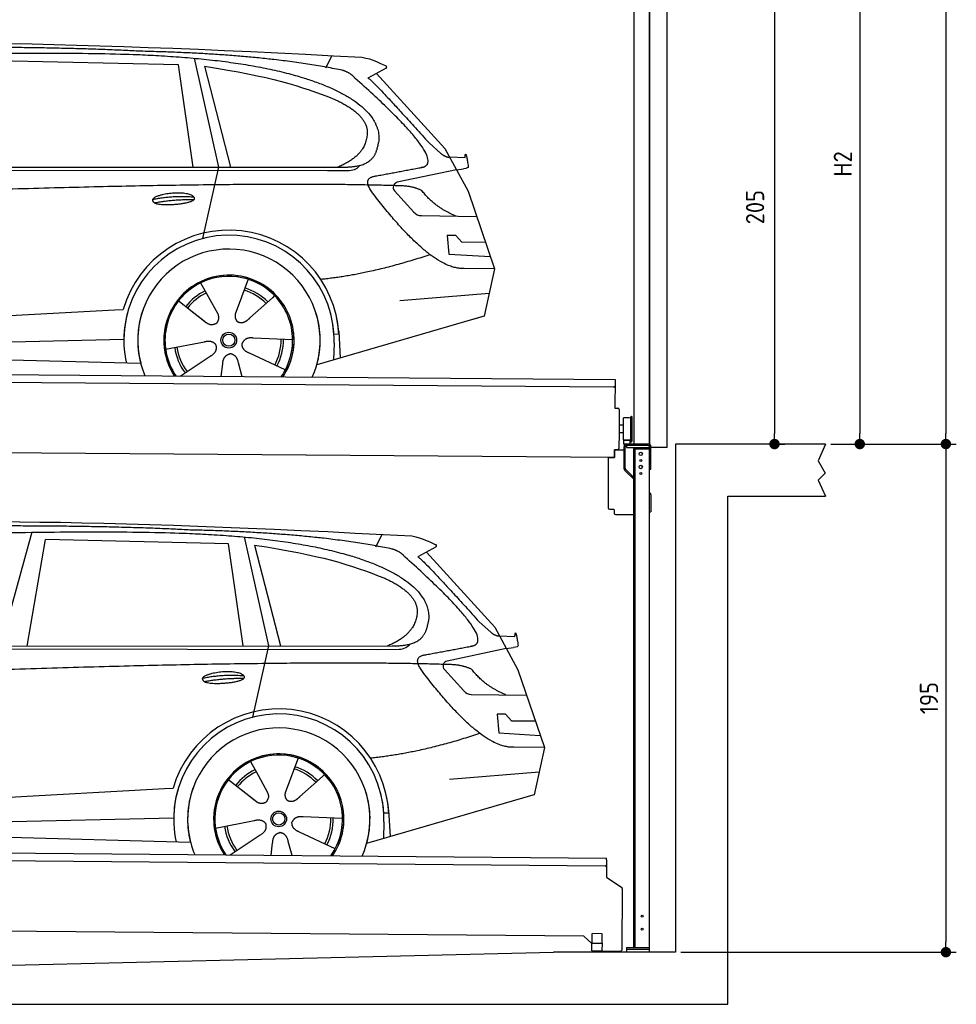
# Model space of a CAD drawing. Header units: millimetres. Extents: x -411 to 6777, y 0 to 6727.
# Tile 5 of 6: x 3183 to 6777, y 0 to 3779. Entities that reach past the tile are written whole.
import ezdxf

# ---------------------------------------------------------------- set-up
doc = ezdxf.new("R2010")
doc.units = ezdxf.units.MM
doc.layers.add('4', color=3, linetype='Continuous')
for name, color, linetype, lineweight in [('car', 10, 'Continuous', 25), ('Gebäude', 7, 'Continuous', 25), ('Plattform', 7, 'Continuous', 25), ('Ständer vorne', 7, 'Continuous', 25), ('Tor', 200, 'Continuous', 25)]:
    doc.layers.add(name, color=color, linetype=linetype, lineweight=lineweight)
doc.styles.get("Standard").update_dxf_attribs({"font": 'ISOCP.SHX'})
doc.dimstyles.new('GEN-ISO', dxfattribs={"dimscale": 20, "dimtxt": 3.5, "dimasz": 2, "dimexe": 2, "dimexo": 1, "dimgap": 1.5, "dimtad": 1, "dimdec": 1, "dimlfac": 0.1, "dimdsep": 46, "dimtxsty": 'STANDARD', "dimblk": 'PUNKT', "dimcen": 2, "dimclrd": 256, "dimclre": 256, "dimclrt": 2, "dimadec": 0, "dimazin": 0, "dimtp": 0.1, "dimtm": 0.1, "dimtfac": 0.71, "dimtdec": 1, "dimtmove": 2, "dimatfit": 3, "dimldrblk": 'PUNKT', "dimfxl": 2, "dimtolj": 1, "dimarcsym": 0})

# ---------------------------------------------------------------- blocks, each defined once
blk = doc.blocks.new('PUNKT')
at = {"layer": '4', "color": 0, "linetype": 'ByBlock'}
blk.add_line((-0.5, 0), (-1, 0), dxfattribs=at)
at = {"layer": '4', "color": 0, "linetype": 'ByBlock', "const_width": 0.5}
blk.add_lwpolyline([(-0.25, 0, 1), (0.25, 0, 1)], format="xyb", close=True, dxfattribs=at)
blk = doc.blocks.new('*D301')
at = {"layer": '4', "lineweight": -2, "transparency": 16777216}
for p, q in [((5720, 5900), (6776.9, 5900)), ((6736.9, 5860), (6736.9, 2190)), ((6295.4, 2150), (6776.9, 2150))]:
    blk.add_line(p, q, dxfattribs=at)
at = {"layer": 'Defpoints', "color": 0, "transparency": 16777216}
for p in [(5700, 5900), (6275.4, 2150), (6736.9, 2150)]:
    blk.add_point(p, dxfattribs=at)
at = {"layer": '4', "lineweight": -2, "transparency": 16777216, "xscale": 40, "yscale": 40, "zscale": 40}
for p, rotation in [((6736.9, 5900), 90), ((6736.9, 2150), 270)]:
    blk.add_blockref('PUNKT', p, dxfattribs=dict(at, rotation=rotation))
at = {"layer": '4', "color": 2, "transparency": 16777216, "insert": (6671.9, 4025), "char_height": 70, "attachment_point": 5, "rotation": 90}
blk.add_mtext('375', dxfattribs=at)
blk = doc.blocks.new('*D302')
at = {"layer": '4', "lineweight": -2, "transparency": 16777216}
for p, q in [((6295.4, 2150), (6776.9, 2150)), ((6736.9, 2110), (6736.9, 240)), ((5720, 200), (6776.9, 200))]:
    blk.add_line(p, q, dxfattribs=at)
at = {"layer": 'Defpoints', "color": 0, "transparency": 16777216}
for p in [(6275.4, 2150), (5700, 200), (6736.9, 200)]:
    blk.add_point(p, dxfattribs=at)
at = {"layer": '4', "lineweight": -2, "transparency": 16777216, "xscale": 40, "yscale": 40, "zscale": 40}
for p, rotation in [((6736.9, 2150), 90), ((6736.9, 200), 270)]:
    blk.add_blockref('PUNKT', p, dxfattribs=dict(at, rotation=rotation))
at = {"layer": '4', "color": 2, "transparency": 16777216, "insert": (6671.9, 1175), "char_height": 70, "attachment_point": 5, "rotation": 90}
blk.add_mtext('195', dxfattribs=at)
blk = doc.blocks.new('*D303')
at = {"layer": '4', "lineweight": -2, "transparency": 16777216}
for p, q in [((5920, 4300), (6446.5, 4300)), ((6406.5, 4260), (6406.5, 2190)), ((6295.4, 2150), (6446.5, 2150))]:
    blk.add_line(p, q, dxfattribs=at)
at = {"layer": 'Defpoints', "color": 0, "transparency": 16777216}
for p in [(5900, 4300), (6275.4, 2150), (6406.5, 2150)]:
    blk.add_point(p, dxfattribs=at)
at = {"layer": '4', "lineweight": -2, "transparency": 16777216, "xscale": 40, "yscale": 40, "zscale": 40}
for p, rotation in [((6406.5, 4300), 90), ((6406.5, 2150), 270)]:
    blk.add_blockref('PUNKT', p, dxfattribs=dict(at, rotation=rotation))
at = {"layer": '4', "color": 2, "transparency": 16777216, "insert": (6341.5, 3225), "char_height": 70, "attachment_point": 5, "rotation": 90}
blk.add_mtext('H2', dxfattribs=at)
blk = doc.blocks.new('*D305')
at = {"layer": '4', "lineweight": -2, "transparency": 16777216}
for p, q in [((5457.5, 4200), (6119.3, 4200)), ((6079.3, 4160), (6079.3, 2190)), ((6099.3, 2150), (6119.3, 2150))]:
    blk.add_line(p, q, dxfattribs=at)
at = {"layer": 'Defpoints', "color": 0, "transparency": 16777216}
for p in [(5437.5, 4200), (6079.3, 2150), (6079.3, 2150)]:
    blk.add_point(p, dxfattribs=at)
at = {"layer": '4', "lineweight": -2, "transparency": 16777216, "xscale": 40, "yscale": 40, "zscale": 40}
for p, rotation in [((6079.3, 4200), 90), ((6079.3, 2150), 270)]:
    blk.add_blockref('PUNKT', p, dxfattribs=dict(at, rotation=rotation))
at = {"layer": '4', "color": 2, "transparency": 16777216, "insert": (6004.7, 3059.2), "char_height": 70, "attachment_point": 5, "rotation": 90}
blk.add_mtext('205', dxfattribs=at)
blk = doc.blocks.new('UG Plattfrom Gl550')
at = {"layer": 'Plattform'}
for p, q in [((498.3, 603.8), (5435.1, 560.7)), ((5429.8, 530.7), (503, 573.7)), ((5434.9, 535.7), (5434.5, 488.2)), ((5435, 554.7), (5434.9, 535.7)), ((5435, 554.7), (5435.1, 560.7)), ((5434.5, 488.2), (5492.9, 448.7)), ((5495.1, 444.5), (5493, 208.2)), ((5347, 261.5), (621.4, 302.7)), ((5379.7, 235.2), (5380.1, 271.2)), ((5418.1, 270.8), (5380.1, 271.2)), ((5417.7, 234.8), (5418.1, 270.8)), ((5378.7, 233.7), (5347, 261.5)), ((5378.5, 205.2), (5378.7, 235.2)), ((5378.7, 235.2), (5418.7, 234.8)), ((5418.5, 204.8), (5418.7, 234.8)), ((5378.5, 205.2), (5418.5, 204.8)), ((5488, 203.2), (5414.8, 203.9))]:
    blk.add_line(p, q, dxfattribs=at)
for centre, radius, start, end in [((5429.9, 535.7), 5, 269.5, 359.5), ((5490.1, 444.5), 5, 359.5, 55.9134), ((5425.8, 243.8), 12, 227.6897, 228.0904), ((5414.9, 208.9), 5, 232.6301, 269.5), ((5488, 208.2), 5, 269.5, 359.5)]:
    blk.add_arc(centre, radius, start, end, dxfattribs=at)
blk = doc.blocks.new('Palette EG Gl550')
at = {"layer": 'Plattform'}
for p, q in [((429.5, 2437), (5467.3, 2398)), ((5462.1, 2368), (434.2, 2407)), ((5467.3, 2398), (5466.5, 2288)), ((5466.5, 2288), (5478.5, 2287.9)), ((5483.4, 2282.8), (5482.7, 2192.8)), ((5499.6, 2165.6), (5500.2, 2249.8)), ((5527.5, 2160.5), (5528.3, 2254.5)), ((5532.3, 2254.5), (5531.5, 2160.5)), ((5482.7, 2192.8), (5482.3, 2132.9)), ((5499.8, 2192.7), (5482.7, 2192.8)), ((5501.1, 2222.8), (5484.1, 2223)), ((5525.9, 2165), (5500.9, 2165)), ((5500.9, 2150), (5500.9, 2165)), ((5512.9, 2165), (5500.9, 2165)), ((5500.9, 2150), (5500.9, 2165)), ((5525.9, 2150), (5525.9, 2165)), ((5525.9, 2150), (5525.9, 2165)), ((5465, 2098), (341.7, 2137.7)), ((5465.2, 2128), (5465, 2098)), ((5465.2, 2128), (5477.2, 2127.9)), ((5477.2, 2127.9), (5465.2, 2128)), ((5500.9, 2150), (5525.9, 2150)), ((5525.9, 2150), (5500.9, 2150))]:
    blk.add_line(p, q, dxfattribs=at)
for centre, radius, start, end in [((5462.1, 2373), 5, 268.5823, 358.5607), ((5478.4, 2282.9), 5, 359.556, 89.556), ((5500.6, 2249.8), 0.4, 91.7323, 179.3444), ((5511.7, 1923.6), 326.8, 87.1739, 91.9438), ((5527.8, 2250.4), 0.4, 266.9623, 359.3444), ((5530.3, 2254.5), 2, 359.3444, 179.3444), ((5500, 2165.6), 0.4, 179.3444, 266.9565), ((5519.7, 3049.4), 884.4, 268.7196, 270.4008), ((5491.8, 3253.4), 1088.9, 271.795, 271.861), ((5527.2, 2164.6), 0.4, 359.556, 91.938), ((5529.5, 2160.5), 2, 179.3444, 359.3444), ((5477.3, 2132.9), 5, 269.556, 359.556)]:
    blk.add_arc(centre, radius, start, end, dxfattribs=at)
blk = doc.blocks.new('Car_EG')
at = {"layer": 'car'}
for p, q in [((3852.9, 3630.7), (3945.7, 3212.4)), ((4357.9, 3593.3), (4382.1, 3640.6)), ((3792.6, 3604.8), (3091, 3621.1)), ((3848.5, 3212.4), (3792.6, 3604.8)), ((3892.2, 3599.7), (3991.7, 3212.5)), ((4589.4, 3592.6), (4519, 3554.1)), ((4552.4, 3572.3), (4814.1, 3284)), ((4754, 3305.6), (4799.2, 3265.4)), ((4814.1, 3284), (4903.3, 3121)), ((4831.7, 3251.8), (4891.9, 3249.2)), ((1768.3, 3211.3), (4420.2, 3212.7)), ((3945.7, 3212.4), (3884.9, 2938.8)), ((1721.3, 3202.4), (4364.6, 3199.2)), ((4364.6, 3199.2), (4447.5, 3199.9)), ((4858.7, 3202.5), (4631.9, 3154.6)), ((4858.7, 3202.5), (4886.4, 3206.3)), ((4621.2, 3121.6), (4695.5, 3039.8)), ((4903.3, 3121), (5004.9, 2822.4)), ((4724.6, 3026.6), (4936.3, 3023.9)), ((4856.4, 2950.6), (4823.7, 2950.9)), ((4823.7, 2950.9), (4829.9, 2879.3)), ((4879.9, 2924.5), (4856.4, 2950.6)), ((4970.4, 2923.7), (4879.9, 2924.5)), ((4829.9, 2879.3), (4988.9, 2869.3)), ((5004.9, 2822.4), (4888, 2823.9)), ((5004.9, 2822.4), (4965.3, 2640.8)), ((3877.2, 2768.5), (3906.3, 2716.1)), ((4059.5, 2782.3), (4034, 2713.6)), ((4641.2, 2701.4), (4984.6, 2729.2)), ((3789.4, 2702.8), (3900.1, 2615.1)), ((3905, 2718.5), (3906.3, 2716.1)), ((3906.3, 2716.1), (3942.9, 2649.9)), ((4034, 2713.6), (4010.1, 2649)), ((4153.3, 2711.2), (4065.7, 2633.8)), ((4161.1, 2719.6), (4153.3, 2711.2)), ((1677.7, 2563), (3547.7, 2665.1)), ((3547.7, 2665.1), (3580.2, 2666.9)), ((3839.5, 2662.9), (3890.8, 2622.3)), ((4960.7, 2639.5), (4322.9, 2453.9)), ((4965.3, 2640.8), (4921.5, 2628.1)), ((4407.9, 2571.2), (4388.7, 2570.2)), ((4407.3, 2583.3), (4412.9, 2480.1)), ((1697, 2510.9), (3582.9, 2552.3)), ((3743, 2513.7), (3891.6, 2542.7)), ((4230.4, 2550.4), (4079.2, 2556.8)), ((4389.1, 2537.7), (4387.4, 2472.7)), ((1598.6, 2513.5), (3647.1, 2460.1)), ((4202.2, 2434.5), (4064.9, 2498.5)), ((3799.2, 2410.6), (3914.4, 2487.1)), ((3956.3, 2409.2), (3962.2, 2457.6)), ((4037, 2408.5), (4022.1, 2462.1))]:
    blk.add_line(p, q, dxfattribs=at)
for radius in [30.1, 23.6]:
    blk.add_circle((3985.4, 2548.7), radius, dxfattribs=at)
for centre, radius, start, end in [((4636, 3135.1), 20, 101.911, 222.2225), ((4725.1, 3066.6), 40, 222.2225, 269.2614), ((3985.9, 2548.2), 422.7, 3.1257, 163.6879), ((3985.9, 2548.2), 403.4, 3.1257, 179.4216), ((3985.9, 2548.2), 350, 344.3697, 194.5808), ((3985.9, 2548.2), 250, 325.66, 212.9259), ((3985.9, 2548.2), 250, 325.66, 212.9259), ((3985.9, 2548.2), 250, 40.5532, 137.1602), ((3985.4, 2548.7), 245, 41.4393, 188.2101), ((3985.4, 2548.7), 209.6, 115.7372, 141.8665), ((3985.4, 2548.7), 200.6, 115.5904, 141.8784), ((3985.4, 2548.7), 200.6, 44.5019, 73.0215), ((3985.4, 2548.7), 209.6, 44.3713, 72.8747), ((3985.4, 2548.7), 245, 0.4019, 44.2101), ((3985.9, 2548.2), 422.7, 163.4862, 163.6879), ((3985.9, 2548.2), 403.4, 162.7346, 179.4216), ((3985.9, 2548.2), 350, 160.1996, 194.5808), ((3985.9, 2548.2), 250, 152.2768, 213.34), ((3985.4, 2548.7), 245, 151.8272, 188.2101), ((3985.9, 2548.2), 350, 344.3697, 17.4023), ((3985.9, 2548.2), 403.4, 3.1257, 14.8673), ((3985.9, 2548.2), 422.7, 3.1257, 14.1157), ((3985.9, 2548.2), 403.4, 172.558, 192.5899), ((3985.9, 2548.2), 350, 171.6006, 202.9387), ((3985.9, 2548.2), 250, 168.6947, 213.34), ((3985.4, 2548.7), 245, 168.6088, 214.2758), ((3985.4, 2548.7), 245, 324.7242, 8.993), ((3985.9, 2548.2), 250, 325.66, 8.9072), ((3985.9, 2548.2), 350, 336.0613, 6.0012), ((3985.9, 2548.2), 403.4, 358.5068, 5.0439), ((3985.9, 2548.2), 422.7, 3.1257, 3.2156), ((3985.4, 2548.7), 200.6, 331.5904, 1.0215), ((3985.4, 2548.7), 209.6, 331.7372, 0.8747), ((3985.4, 2548.7), 209.6, 187.7372, 216.8747), ((3985.4, 2548.7), 200.6, 187.5904, 217.0215)]:
    blk.add_arc(centre, radius, start, end, dxfattribs=at)
for points, degree in [([(2151.2, 3649.7), (2438.8, 3711.3), (3323.8, 3698), (4495.8, 3634.7)], 3), ([(3646, 3657.4), (3297.8, 3676.8), (2681.9, 3672.1)], 2), ([(4420.9, 3584.4), (4120.4, 3647), (3646, 3657.4)], 2), ([(4495.8, 3634.7), (4542.5, 3625.3), (4551.4, 3617), (4588.7, 3601.2)], 3), ([(3892.2, 3599.7), (4146.3, 3560.8), (4259.5, 3525.1), (4392.3, 3472.4)], 3), ([(4589.4, 3592.6), (4591.1, 3594.2), (4591.8, 3597.3), (4591.2, 3600.1), (4588.7, 3601.2)], 4), ([(4470.3, 3553.5), (4452.4, 3575.4), (4420.9, 3584.4)], 2), ([(4732.1, 3213.2), (4821.6, 3241.2), (4470.3, 3553.5)], 2), ([(4519, 3554.1), (4526.8, 3558.3), (4754, 3305.6)], 2), ([(4392.3, 3472.4), (4506.4, 3420.4), (4516.5, 3355.2)], 2), ([(4516.5, 3355.2), (4521.3, 3260.7), (4403.6, 3212.7)], 2), ([(4420.2, 3212.7), (4470.3, 3212.7), (4543.3, 3217.4), (4551.5, 3264.2), (4560.1, 3307.3)], 4), ([(4799.2, 3265.4), (4807.5, 3258.1), (4820.7, 3250.3), (4829.8, 3250.3), (4831.7, 3251.8)], 4), ([(4891.9, 3249.2), (4893.5, 3288.1), (4904.1, 3213.8)], 2), ([(4447.5, 3199.9), (4466.8, 3200.5), (4481.6, 3209.5), (4488.9, 3219.7)], 3), ([(4519, 3232.3), (4519.1, 3232.4), (4519.1, 3232.4), (4519.2, 3232.4)], 3), ([(4904.1, 3213.8), (4904.4, 3210.1), (4898.8, 3208.4), (4886.4, 3206.3)], 3), ([(4537, 3114.2), (4493.2, 3172.9), (4553.2, 3179.5)], 2), ([(4638.8, 3141), (3762.4, 3169.4), (1329.3, 3057.2)], 2), ([(4726.5, 3122.6), (4689.3, 3141), (4638.8, 3141)], 2), ([(3692.9, 3088.9), (3768.5, 3105.1), (3851.9, 3098.6)], 2), ([(4888, 2823.9), (4762.3, 2816.8), (4537, 3114.2)], 2), ([(4857.1, 3024.9), (4771.7, 3060.8), (4726.5, 3122.6)], 2), ([(3700, 3076), (3774.1, 3089.9), (3852, 3088.5)], 2), ([(4756.6, 2876.5), (4531.2, 2801.1), (4338.2, 2781.7)], 2), ([(3891, 2622.3), (3914.3, 2600.4), (3937.6, 2613.8)], 2), ([(3891.6, 2542.7), (3922.3, 2551.4), (3936.9, 2528.8)], 2), ([(4064.9, 2498.5), (4034.9, 2509.5), (4036.4, 2536.3)], 2), ([(4079.2, 2556.8), (4047.4, 2560.8), (4036.4, 2536.3)], 2), ([(3914.4, 2487.1), (3942.4, 2502.5), (3936.9, 2528.8)], 2), ([(3962.2, 2457.6), (3963.4, 2489.5), (3989.4, 2496.4)], 2), ([(4022.1, 2462.1), (4016.1, 2493.5), (3989.4, 2496.4)], 2)]:
    blk.add_open_spline(points, degree=degree, dxfattribs=at)
for points, degree, knots in [([(2320.7, 3636), (2347.3, 3638), (2486.7, 3639.9), (3508.2, 3660), (4128.4, 3653.6), (4583.8, 3481), (4560.1, 3307.3)], 4, [0.0821318, 0.0821318, 0.0821318, 0.0821318, 0.0821318, 0.258851, 0.508851, 1, 1, 1, 1, 1]), ([(4553.2, 3179.5), (4720.1, 3210.6), (4722.9, 3211.2), (4731.3, 3213), (4732.1, 3213.2)], 1, [0.1611508, 0.1611508, 1, 1.0196119, 1.078724, 1.0847856, 1.0847856]), ([(3700, 3076), (3676.6, 3092.6), (3722.1, 3107.9), (3805, 3127.3), (3897.6, 3093.4), (3835.4, 3070.2), (3726.3, 3064), (3704.9, 3073), (3700, 3076)], 5, [0, 0, 0, 0, 0, 0, 0.300106, 0.500106, 0.700106, 1, 1, 1, 1, 1, 1]), ([(3942.9, 2649.9), (3944.5, 2645.8), (3945.5, 2641.8), (3945.8, 2637.9), (3946.5, 2629.3), (3943.7, 2621.3), (3937.6, 2613.8)], 3, [0.2167758, 0.2167758, 0.2167758, 0.2167758, 0.4600873, 0.4600873, 0.4600873, 1, 1, 1, 1]), ([(4010.1, 2649), (4009.5, 2645.8), (4009.3, 2642.8), (4009.3, 2639.9), (4009.7, 2637.1), (4010.4, 2631.3), (4012.5, 2626), (4016, 2621.4), (4020.9, 2618.4)], 4, [0.3191838, 0.3191838, 0.3191838, 0.3191838, 0.3191838, 0.5438253, 0.5438253, 0.5438253, 0.5438253, 1, 1, 1, 1, 1]), ([(4065.7, 2633.8), (4065.7, 2633.8), (4065.7, 2633.8), (4065.7, 2633.8), (4065.7, 2633.8), (4056.6, 2624.1), (4045.9, 2614.2), (4031.6, 2611.8), (4020.9, 2618.4)], 4, [-0.000003, -0.000003, -0.000003, -0.000003, -0.000003, 0, 0, 0, 0, 1, 1, 1, 1, 1])]:
    blk.add_open_spline(points, degree=degree, knots=knots, dxfattribs=at)
blk = doc.blocks.new('Car_147')
at = {"layer": 'car'}
for p, q in [((3229.2, 1811.5), (3109.9, 1374.6)), ((3211.6, 1374.7), (3282.4, 1783.8)), ((3983.9, 1767.5), (3282.4, 1783.8)), ((4044.3, 1793.4), (4137.1, 1375.1)), ((4549.3, 1756), (4573.5, 1803.3)), ((4039.9, 1375.1), (3983.9, 1767.5)), ((4083.5, 1762.4), (4183.1, 1375.2)), ((4780.8, 1755.3), (4710.3, 1716.8)), ((4743.8, 1735), (5005.5, 1446.7)), ((4945.4, 1468.3), (4990.6, 1428.1)), ((5005.5, 1446.7), (5094.6, 1283.7)), ((5023.1, 1414.5), (5083.3, 1411.9)), ((1912.6, 1365.1), (4556, 1361.9)), ((1959.6, 1374), (4611.6, 1375.4)), ((4137.1, 1375.1), (4076.2, 1101.5)), ((4556, 1361.9), (4638.8, 1362.6)), ((5050.1, 1365.2), (4823.2, 1317.3)), ((5050.1, 1365.2), (5077.8, 1369)), ((4812.5, 1284.3), (4886.8, 1202.4)), ((5094.6, 1283.7), (5196.3, 985.1)), ((4915.9, 1189.3), (5127.7, 1186.6)), ((5047.7, 1113.3), (5015.1, 1113.6)), ((5015.1, 1113.6), (5021.3, 1042)), ((5071.3, 1087.2), (5047.7, 1113.3)), ((5161.8, 1086.4), (5071.3, 1087.2)), ((5021.3, 1042), (5180.3, 1032)), ((5196.3, 985.1), (5079.4, 986.6)), ((5196.3, 985.1), (5156.7, 803.5)), ((4250.9, 945), (4225.3, 876.3)), ((4068.6, 931.2), (4097.7, 878.8)), ((4096.4, 881.2), (4097.7, 878.8)), ((4097.7, 878.8), (4134.2, 812.6)), ((4225.3, 876.3), (4201.5, 811.7)), ((4344.6, 873.9), (4257.1, 796.5)), ((4352.4, 882.3), (4344.6, 873.9)), ((4832.5, 864.1), (5175.9, 891.9)), ((3980.8, 865.5), (4091.4, 777.8)), ((1869, 725.7), (3739, 827.8)), ((3739, 827.8), (3771.5, 829.6)), ((4030.9, 825.6), (4082.1, 785)), ((5152, 802.2), (4514.3, 616.6)), ((5156.7, 803.5), (5112.9, 790.8)), ((4421.8, 713.1), (4270.5, 719.5)), ((4599.3, 733.9), (4580, 732.9)), ((4598.6, 746), (4604.3, 642.8)), ((1888.4, 673.6), (3774.2, 715)), ((3934.3, 676.4), (4082.9, 705.4)), ((4580.5, 700.4), (4578.8, 635.4)), ((1789.9, 676.2), (3838.5, 622.8)), ((3990.6, 573.3), (4105.7, 649.8)), ((4393.5, 597.2), (4256.3, 661.2)), ((4147.6, 571.9), (4153.6, 620.3)), ((4228.4, 571.2), (4213.4, 624.8))]:
    blk.add_line(p, q, dxfattribs=at)
for radius in [30.1, 23.6]:
    blk.add_circle((4176.8, 711.4), radius, dxfattribs=at)
for centre, radius, start, end in [((4827.3, 1297.8), 20, 101.911, 222.2225), ((4916.5, 1229.3), 40, 222.2225, 269.2614), ((4177.2, 710.9), 422.7, 3.1257, 163.6879), ((4177.2, 710.9), 403.4, 3.1257, 179.4216), ((4177.2, 710.9), 350, 344.3697, 194.5808), ((4177.2, 710.9), 250, 325.66, 212.9259), ((4177.2, 710.9), 250, 325.66, 212.9259), ((4176.8, 711.4), 245, 41.4393, 188.2101), ((4177.2, 710.9), 250, 40.5532, 137.1602), ((4176.8, 711.4), 209.6, 44.3713, 72.8747), ((4176.8, 711.4), 209.6, 115.7372, 141.8665), ((4176.8, 711.4), 200.6, 115.5904, 141.8784), ((4176.8, 711.4), 200.6, 44.5019, 73.0215), ((4176.8, 711.4), 245, 0.4019, 44.2101), ((4177.2, 710.9), 422.7, 163.4862, 163.6879), ((4177.2, 710.9), 403.4, 162.7346, 179.4216), ((4177.2, 710.9), 350, 160.1996, 194.5808), ((4177.2, 710.9), 250, 152.2768, 213.34), ((4176.8, 711.4), 245, 151.8272, 188.2101), ((4177.2, 710.9), 350, 344.3697, 17.4023), ((4177.2, 710.9), 403.4, 3.1257, 14.8673), ((4177.2, 710.9), 422.7, 3.1257, 14.1157), ((4177.2, 710.9), 403.4, 172.558, 192.5899), ((4177.2, 710.9), 350, 171.6006, 202.9387), ((4177.2, 710.9), 250, 168.6947, 213.34), ((4176.8, 711.4), 245, 168.6088, 214.2758), ((4176.8, 711.4), 245, 324.7242, 8.993), ((4177.2, 710.9), 250, 325.66, 8.9072), ((4177.2, 710.9), 350, 336.0613, 6.0012), ((4177.2, 710.9), 403.4, 358.5068, 5.0439), ((4177.2, 710.9), 422.7, 3.1257, 3.2156), ((4176.8, 711.4), 209.6, 187.7372, 216.8747), ((4176.8, 711.4), 200.6, 187.5904, 217.0215), ((4176.8, 711.4), 200.6, 331.5904, 1.0215), ((4176.8, 711.4), 209.6, 331.7372, 0.8747)]:
    blk.add_arc(centre, radius, start, end, dxfattribs=at)
for points, degree in [([(2342.5, 1812.4), (2630.1, 1874), (3515.1, 1860.7), (4687.1, 1797.4)], 3), ([(3837.4, 1820.1), (3489.2, 1839.5), (2873.2, 1834.8)], 2), ([(4612.3, 1747.1), (4311.7, 1809.7), (3837.4, 1820.1)], 2), ([(4687.1, 1797.4), (4733.9, 1788), (4742.7, 1779.7), (4780.1, 1763.9)], 3), ([(4083.5, 1762.4), (4337.6, 1723.5), (4450.8, 1687.8), (4583.6, 1635.1)], 3), ([(4661.7, 1716.2), (4643.8, 1738.1), (4612.3, 1747.1)], 2), ([(4780.8, 1755.3), (4782.4, 1756.9), (4783.1, 1760), (4782.6, 1762.8), (4780.1, 1763.9)], 4), ([(4923.5, 1375.9), (5012.9, 1403.9), (4661.7, 1716.2)], 2), ([(4710.3, 1716.8), (4718.2, 1721), (4945.4, 1468.3)], 2), ([(4583.6, 1635.1), (4697.7, 1583.1), (4707.9, 1517.9)], 2), ([(4707.9, 1517.9), (4712.6, 1423.4), (4594.9, 1375.4)], 2), ([(4611.6, 1375.4), (4661.6, 1375.4), (4734.7, 1380.1), (4742.8, 1426.9), (4751.5, 1470)], 4), ([(4990.6, 1428.1), (4998.8, 1420.7), (5012.1, 1413), (5021.2, 1413), (5023.1, 1414.5)], 4), ([(5083.3, 1411.9), (5084.8, 1450.8), (5095.5, 1376.5)], 2), ([(4638.8, 1362.6), (4658.1, 1363.2), (4672.9, 1372.2), (4680.2, 1382.4)], 3), ([(4710.3, 1395), (4710.4, 1395.1), (4710.5, 1395.1), (4710.6, 1395.1)], 3), ([(5095.5, 1376.5), (5095.7, 1372.8), (5090.2, 1371.1), (5077.8, 1368.9)], 3), ([(4728.4, 1276.9), (4684.6, 1335.6), (4744.6, 1342.2)], 2), ([(4830.2, 1303.7), (3953.8, 1332.1), (1520.6, 1219.9)], 2), ([(4917.9, 1285.3), (4880.6, 1303.7), (4830.2, 1303.7)], 2), ([(5048.4, 1187.6), (4963.1, 1223.5), (4917.9, 1285.3)], 2), ([(3884.3, 1251.6), (3959.8, 1267.8), (4043.3, 1261.3)], 2), ([(3891.3, 1238.7), (3965.5, 1252.6), (4043.4, 1251.2)], 2), ([(5079.4, 986.6), (4953.6, 979.5), (4728.4, 1276.9)], 2), ([(4947.9, 1039.2), (4722.5, 963.8), (4529.6, 944.4)], 2), ([(4082.4, 785), (4105.7, 763.1), (4129, 776.5)], 2), ([(4270.5, 719.5), (4238.8, 723.5), (4227.8, 699)], 2), ([(4082.9, 705.4), (4113.7, 714.1), (4128.3, 691.5)], 2), ([(4105.7, 649.8), (4133.7, 665.2), (4128.3, 691.5)], 2), ([(4256.3, 661.2), (4226.3, 672.2), (4227.8, 699)], 2), ([(4153.6, 620.3), (4154.8, 652.2), (4180.7, 659.1)], 2), ([(4213.4, 624.8), (4207.4, 656.2), (4180.7, 659.1)], 2)]:
    blk.add_open_spline(points, degree=degree, dxfattribs=at)
for points, degree, knots in [([(2512.1, 1798.7), (2538.6, 1800.7), (2678.1, 1802.6), (3699.5, 1822.7), (4319.8, 1816.3), (4775.2, 1643.7), (4751.5, 1470)], 4, [0.0821318, 0.0821318, 0.0821318, 0.0821318, 0.0821318, 0.258851, 0.508851, 1, 1, 1, 1, 1]), ([(4744.6, 1342.2), (4911.5, 1373.3), (4914.3, 1373.9), (4922.6, 1375.7), (4923.5, 1375.9)], 1, [0.1611508, 0.1611508, 1, 1.0196119, 1.078724, 1.0847856, 1.0847856]), ([(3891.3, 1238.7), (3867.9, 1255.3), (3913.5, 1270.6), (3996.3, 1290), (4089, 1256.1), (4026.8, 1232.9), (3917.6, 1226.7), (3896.2, 1235.7), (3891.3, 1238.7)], 5, [0, 0, 0, 0, 0, 0, 0.300106, 0.500106, 0.700106, 1, 1, 1, 1, 1, 1]), ([(4134.2, 812.6), (4135.9, 808.5), (4136.9, 804.5), (4137.2, 800.6), (4137.8, 792), (4135.1, 784), (4129, 776.5)], 3, [0.2167758, 0.2167758, 0.2167758, 0.2167758, 0.4600873, 0.4600873, 0.4600873, 1, 1, 1, 1]), ([(4201.5, 811.7), (4200.9, 808.5), (4200.6, 805.5), (4200.7, 802.6), (4201, 799.8), (4201.8, 794), (4203.8, 788.7), (4207.4, 784.1), (4212.3, 781.1)], 4, [0.3191838, 0.3191838, 0.3191838, 0.3191838, 0.3191838, 0.5438253, 0.5438253, 0.5438253, 0.5438253, 1, 1, 1, 1, 1]), ([(4257.1, 796.5), (4257.1, 796.5), (4257.1, 796.5), (4257.1, 796.5), (4257.1, 796.5), (4248, 786.8), (4237.3, 776.9), (4223, 774.5), (4212.3, 781.1)], 4, [-0.000003, -0.000003, -0.000003, -0.000003, -0.000003, 0, 0, 0, 0, 1, 1, 1, 1, 1])]:
    blk.add_open_spline(points, degree=degree, knots=knots, dxfattribs=at)
blk = doc.blocks.new('Ständer vorne ab 340')
at = {"layer": 'Ständer vorne'}
for p, q in [((5240, 5282), (5240, 4982)), ((5490, 5282), (5240, 5282)), ((5490, 5262), (5490, 5282)), ((5540, 5262), (5490, 5262)), ((5540, 5032), (5540, 5262)), ((5540.2, 5162), (5539.8, 5162)), ((5540, 5162), (5540, 2150)), ((5600, 5162), (5540, 5162)), ((5600, 2148.7), (5600, 5162)), ((5490, 4982), (5490, 5032)), ((5490, 5032), (5540, 5032)), ((5240, 4982), (5490, 4982)), ((5540, 4877.4), (5540, 4878.4)), ((5511.2, 2145), (5511.2, 2137)), ((5595.1, 2145), (5511.2, 2145)), ((5511.2, 2137), (5600, 2137)), ((5600, 2137), (5600, 2140))]:
    blk.add_line(p, q, dxfattribs=at)
blk = doc.blocks.new('Ständer_vorne_GT195')
at = {"layer": 'Ständer vorne'}
for p, q in [((5465, 2098), (5465.2, 2128)), ((5465.2, 2128), (5501, 2127.7)), ((5501, 2140), (5501, 2057.2)), ((5506.1, 2057.2), (5506.1, 2140)), ((5595, 2150), (5511, 2150)), ((5511, 2145), (5511, 2137)), ((5511, 2137), (5600, 2137)), ((5595.1, 2145), (5511.1, 2145)), ((5540, 218), (5540, 2137)), ((5540, 2132), (5600, 2132)), ((5545, 218), (5545, 2132)), ((5600, 200), (5600, 2140)), ((5605, 2054), (5605, 2140)), ((5441, 2098.2), (5441, 1905)), ((5441, 2098.2), (5465, 2098)), ((5510.3, 2043.9), (5504.1, 2050)), ((5507.6, 2053.7), (5512.7, 2048.6)), ((5510.3, 2043.9), (5539.8, 2015)), ((5512.7, 2048.6), (5540, 2021.8)), ((5600, 2054), (5605, 2054)), ((5600, 1964), (5602, 1962.1)), ((5605, 1954.9), (5605, 1890)), ((5446, 1900), (5461.5, 1900)), ((5464, 1897.5), (5464, 1885)), ((5600, 1890), (5605, 1890)), ((5469, 1880), (5540, 1880)), ((5511, 218), (5600, 218)), ((5511, 218), (5511, 200)), ((5600, 210), (5511, 210)), ((5600, 200), (5511, 200))]:
    blk.add_line(p, q, dxfattribs=at)
for centre, radius in [((5566, 2112), 6.5), ((5566, 2087), 3.7), ((5566, 2062), 6.5), ((5566, 2037), 3.7), ((5571.4, 338), 3.7), ((5571.4, 288), 3.7)]:
    blk.add_circle(centre, radius, dxfattribs=at)
for centre, radius, start, end in [((5511.1, 2139.9), 10.1, 90.1445, 179.6512), ((5511.1, 2140), 5, 90, 180), ((5595, 2140), 10, 0, 90), ((5595, 2140), 5, 0, 90), ((5511.1, 2057.2), 10.1, 180, 225.5525), ((5511.1, 2057.2), 5, 179.6711, 225.5525), ((5595, 1954.9), 10, 0, 45.8814), ((5446, 1905), 5, 180, 270), ((5461.5, 1897.5), 2.5, 0, 90), ((5469, 1885), 5, 180, 270)]:
    blk.add_arc(centre, radius, start, end, dxfattribs=at)
blk = doc.blocks.new('Tor ab 370 Gebäude')
at = {"layer": 'Tor'}
for p, q in [((5465.6, 5514.5), (5465.6, 5813)), ((5465.6, 5813), (5668, 5813)), ((5668, 2137), (5668, 5813)), ((5557, 5514.5), (5465.6, 5514.5)), ((5557, 5514.5), (5557, 5213)), ((5562, 5207.1), (5600, 5207)), ((5600, 5042), (5600, 5207)), ((5600, 5042), (5590, 5042)), ((5600, 5042), (5600, 2137)), ((5600, 2137), (5600, 5042)), ((5668, 2137), (5600, 2137))]:
    blk.add_line(p, q, dxfattribs=at)
blk.add_arc((5563, 5213), 6, 180, 260.4059, dxfattribs=at)
blk = doc.blocks.new('Gebäude_375_GT195')
for p, q in [((6275.4, 2150), (5700, 2150)), ((5700, 2150), (5700, 200)), ((6275.4, 2150), (6246.4, 2085.9)), ((6246.4, 2085.9), (6274.3, 2038)), ((6274.3, 2038), (6246.4, 2011)), ((6246.4, 2011), (6275.4, 1950)), ((5900, 0), (5900, 1950)), ((5900, 1950), (6275.4, 1950)), ((3000, 146.1), (5231.6, 200)), ((5700, 200), (5231.6, 200)), ((0, 0), (5900, 0))]:
    blk.add_line(p, q)

msp = doc.modelspace()

# ---------------------------------------------------------------- block references
for name in ['Car_EG', 'Car_147']:
    msp.add_blockref(name, (0, 0))
at = {"layer": 'Gebäude'}
msp.add_blockref('Gebäude_375_GT195', (0, 0), dxfattribs=at)
at = {"layer": 'Plattform'}
for name in ['Palette EG Gl550', 'UG Plattfrom Gl550']:
    msp.add_blockref(name, (0, 0), dxfattribs=at)
at = {"layer": 'Ständer vorne'}
for name in ['Ständer vorne ab 340', 'Ständer_vorne_GT195']:
    msp.add_blockref(name, (0, 0), dxfattribs=at)
at = {"layer": 'Tor', "linetype": 'ByBlock'}
msp.add_blockref('Tor ab 370 Gebäude', (0, 0), dxfattribs=at)

# ---------------------------------------------------------------- dimensions: what is measured, and where the dimension line sits
at = {"layer": '4'}
for base, p1, p2, override, picture, middle in [((6736.86, 2150), (5700, 5900), (6275.45, 2150), {"dimdec": 0, "dimtdec": 3, "dimtolj": 0}, '*D301', (6671.86, 4025)), ((6736.86, 200), (6275.45, 2150), (5700, 200), {"dimtdec": 3, "dimtolj": 0}, '*D302', (6671.86, 1175))]:
    dim = msp.add_linear_dim(base=base, p1=p1, p2=p2, angle=90, dimstyle='GEN-ISO', override=override, dxfattribs=at)
    dim.commit()
    dim.dimension.update_dxf_attribs({"geometry": picture, "text_midpoint": middle})
dim = msp.add_linear_dim(base=(6406.55, 2150), p1=(5900, 4300), p2=(6275.45, 2150), angle=90, text='H2', dimstyle='GEN-ISO', override={"dimdec": 0, "dimtdec": 3, "dimtolj": 0}, dxfattribs=at)
dim.commit()
dim.dimension.update_dxf_attribs({"geometry": '*D303', "text_midpoint": (6341.54, 3225)})
dim = msp.add_linear_dim(base=(6079.31, 2150), p1=(5437.5, 4199.97), p2=(6079.31, 2150), angle=90, dimstyle='GEN-ISO', override={"dimtdec": 3, "dimtolj": 0}, dxfattribs=at)
dim.commit()
dim.dimension.update_dxf_attribs({"geometry": '*D305', "text_midpoint": (6004.71, 3059.23), "dimtype": 160})

doc.saveas('drawing.dxf')
